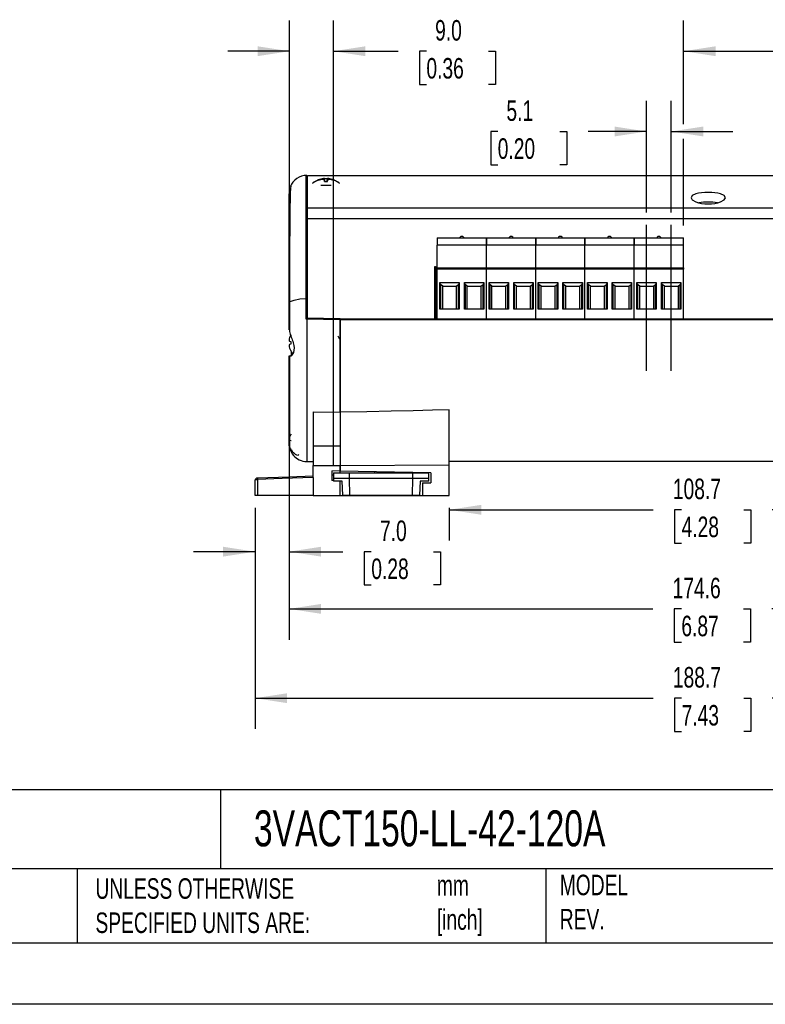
# Model space of a CAD drawing. Header units: millimetres. Extents: x 0 to 1397, y 0 to 1080.
# Tile 6 of 11: x 675 to 1060, y 0 to 507. Entities that reach past the tile are written whole.
import ezdxf

# ---------------------------------------------------------------- set-up
doc = ezdxf.new("R2010")
doc.units = ezdxf.units.MM
doc.header["$LTSCALE"] = 5
doc.linetypes.add('CENTERX2', pattern=[20.32, 12.7, -2.54, 2.54, -2.54])
doc.layers.add('CENTER', color=40, linetype='CENTERX2')
doc.layers.add('DIMENSIONS', color=140, linetype='Continuous', lineweight=25)
doc.layers.add('TEXT', color=140, linetype='Continuous', lineweight=25)
doc.styles.add('SLDTEXTSTYLE0', font='TXT', dxfattribs={"width": 0.7})
doc.dimstyles.new('SLDDIMSTYLE0', dxfattribs={"dimtxt": 10.790039, "dimasz": 16.51, "dimexe": 0, "dimexo": 0.0625, "dimgap": 2.69751, "dimtad": 0, "dimtih": 1, "dimtoh": 1, "dimdec": 1, "dimlfac": 0.4, "dimrnd": 1e-09, "dimzin": 12, "dimdsep": 46, "dimtxsty": 'SLDTEXTSTYLE0', "dimsah": 1, "dimcen": 0.09, "dimadec": 0, "dimazin": 3, "dimtfac": 1, "dimtdec": 1, "dimtofl": 0, "dimtmove": 0, "dimatfit": 3, "dimfxl": 0, "dimfrac": 2, "dimtolj": 1, "dimtzin": 12, "dimarcsym": 0})
doc.dimstyles.new('SLDDIMSTYLE2', dxfattribs={"dimtxt": 10.790039, "dimasz": 16.51, "dimexe": 0, "dimexo": 0.0625, "dimgap": 2.69751, "dimtad": 0, "dimtih": 1, "dimtoh": 1, "dimdec": 1, "dimlfac": 0.4, "dimrnd": 1e-09, "dimzin": 12, "dimdsep": 46, "dimtxsty": 'SLDTEXTSTYLE0', "dimsah": 1, "dimcen": 0.09, "dimadec": 0, "dimazin": 3, "dimtfac": 1, "dimtdec": 1, "dimtmove": 0, "dimatfit": 0, "dimfxl": 0, "dimfrac": 2, "dimtolj": 1, "dimtzin": 12, "dimarcsym": 0})
doc.dimstyles.new('SLDDIMSTYLE4', dxfattribs={"dimtxt": 10.790039, "dimasz": 16.51, "dimexe": 0, "dimexo": 0.0625, "dimgap": 2.69751, "dimtad": 0, "dimtih": 1, "dimtoh": 1, "dimdec": 1, "dimlfac": 0.4, "dimrnd": 1e-09, "dimzin": 4, "dimdsep": 46, "dimtxsty": 'SLDTEXTSTYLE0', "dimsah": 1, "dimcen": 0.09, "dimadec": 0, "dimazin": 1, "dimtfac": 1, "dimtdec": 1, "dimtmove": 0, "dimatfit": 0, "dimfxl": 0, "dimfrac": 2, "dimtolj": 1, "dimtzin": 12, "dimarcsym": 0})

# ---------------------------------------------------------------- blocks, each defined once
blk = doc.blocks.new('_D_9')
at = {"layer": 'DIMENSIONS'}
for p, q in [((814.41, 348.1), (814.41, 507.1)), ((836.97, 277.34), (836.97, 507.1)), ((814.41, 491.22), (782.66, 491.22)), ((836.97, 491.22), (870.31, 491.22)), ((884.93, 491.22), (881.31, 491.22)), ((881.31, 491.22), (881.31, 474.07)), ((916.99, 491.22), (920.62, 491.22)), ((920.62, 491.22), (920.62, 474.07)), ((881.31, 474.07), (884.93, 474.07)), ((920.62, 474.07), (916.99, 474.07))]:
    blk.add_line(p, q, dxfattribs=at)
for points in [[(814.41, 491.22), (797.9, 493.76), (797.9, 488.68)], [(836.97, 491.22), (853.48, 488.68), (853.48, 493.76)]]:
    blk.add_solid(points, dxfattribs=at)
at = {"layer": 'DIMENSIONS', "char_height": 10.583, "attachment_point": 1, "style": 'SLDTEXTSTYLE0'}
for s, insert in [('9.0', (889.42, 507.28)), ('0.36', (884.93, 487.72))]:
    blk.add_mtext(s, dxfattribs=dict(at, insert=insert))
blk = doc.blocks.new('_D_10')
at = {"layer": 'DIMENSIONS'}
for p, q in [((1017.47, 453.66), (1017.47, 507.1)), ((1250.69, 368.14), (1250.69, 507.1)), ((1017.47, 491.22), (1103.43, 491.22)), ((1118.05, 491.22), (1114.43, 491.22)), ((1114.43, 491.22), (1114.43, 474.07)), ((1150.11, 491.22), (1153.74, 491.22)), ((1153.74, 491.22), (1153.74, 474.07)), ((1250.69, 491.22), (1164.74, 491.22)), ((1114.43, 474.07), (1118.05, 474.07)), ((1153.74, 474.07), (1150.11, 474.07)), ((1017.47, 401.41), (1017.47, 446.04))]:
    blk.add_line(p, q, dxfattribs=at)
for points in [[(1017.47, 491.22), (1033.98, 488.68), (1033.98, 493.76)], [(1250.69, 491.22), (1234.18, 493.76), (1234.18, 488.68)]]:
    blk.add_solid(points, dxfattribs=at)
at = {"layer": 'DIMENSIONS', "char_height": 10.583, "attachment_point": 1, "style": 'SLDTEXTSTYLE0'}
for s, insert in [('93.3', (1118.05, 507.28)), ('3.67', (1118.05, 487.72))]:
    blk.add_mtext(s, dxfattribs=dict(at, insert=insert))
blk = doc.blocks.new('_D_12')
at = {"layer": 'DIMENSIONS'}
for p, q in [((896.67, 255.94), (896.67, 239)), ((896.67, 254.88), (1001.84, 254.88)), ((1016.46, 254.88), (1012.84, 254.88)), ((1012.84, 254.88), (1012.84, 237.73)), ((1048.53, 254.88), (1052.15, 254.88)), ((1052.15, 254.88), (1052.15, 237.73)), ((1168.32, 254.88), (1063.15, 254.88)), ((1168.32, 255.94), (1168.32, 239)), ((1012.84, 237.73), (1016.46, 237.73)), ((1052.15, 237.73), (1048.53, 237.73))]:
    blk.add_line(p, q, dxfattribs=at)
for points in [[(896.67, 254.88), (913.18, 252.34), (913.18, 257.42)], [(1168.32, 254.88), (1151.81, 257.42), (1151.81, 252.34)]]:
    blk.add_solid(points, dxfattribs=at)
at = {"layer": 'DIMENSIONS', "char_height": 10.583, "attachment_point": 1, "style": 'SLDTEXTSTYLE0'}
for s, insert in [('108.7', (1011.97, 270.94)), ('4.28', (1016.46, 251.37))]:
    blk.add_mtext(s, dxfattribs=dict(at, insert=insert))
blk = doc.blocks.new('_D_13')
at = {"layer": 'DIMENSIONS'}
for p, q in [((796.62, 255.94), (796.62, 141.91)), ((1268.36, 255.94), (1268.36, 141.91)), ((796.62, 157.78), (1001.84, 157.78)), ((1016.46, 157.78), (1012.84, 157.78)), ((1012.84, 157.78), (1012.84, 140.63)), ((1048.53, 157.78), (1052.15, 157.78)), ((1052.15, 157.78), (1052.15, 140.63)), ((1268.36, 157.78), (1063.15, 157.78)), ((1012.84, 140.63), (1016.46, 140.63)), ((1052.15, 140.63), (1048.53, 140.63))]:
    blk.add_line(p, q, dxfattribs=at)
for points in [[(796.62, 157.78), (813.13, 155.24), (813.13, 160.32)], [(1268.36, 157.78), (1251.85, 160.32), (1251.85, 155.24)]]:
    blk.add_solid(points, dxfattribs=at)
at = {"layer": 'DIMENSIONS', "char_height": 10.583, "attachment_point": 1, "style": 'SLDTEXTSTYLE0'}
for s, insert in [('188.7', (1011.97, 173.84)), ('7.43', (1016.46, 154.27))]:
    blk.add_mtext(s, dxfattribs=dict(at, insert=insert))
blk = doc.blocks.new('_D_14')
at = {"layer": 'DIMENSIONS'}
for p, q in [((814.14, 333.14), (814.13, 187.94)), ((1250.62, 333.12), (1250.61, 237.1)), ((1250.61, 229.48), (1250.61, 187.91)), ((814.13, 203.81), (1001.71, 203.8)), ((1016.34, 203.8), (1012.71, 203.8)), ((1012.71, 203.8), (1012.71, 186.65)), ((1048.4, 203.8), (1052.02, 203.8)), ((1052.02, 203.8), (1052.02, 186.65)), ((1250.61, 203.78), (1063.02, 203.8)), ((1012.71, 186.65), (1016.34, 186.65)), ((1052.02, 186.65), (1048.4, 186.65))]:
    blk.add_line(p, q, dxfattribs=at)
for points in [[(814.13, 203.81), (830.64, 201.27), (830.64, 206.35)], [(1250.61, 203.78), (1234.1, 206.32), (1234.1, 201.24)]]:
    blk.add_solid(points, dxfattribs=at)
at = {"layer": 'DIMENSIONS', "char_height": 10.583, "attachment_point": 1, "style": 'SLDTEXTSTYLE0'}
for s, insert in [('174.6', (1011.85, 219.86)), ('6.87', (1016.34, 200.29))]:
    blk.add_mtext(s, dxfattribs=dict(at, insert=insert))
blk = doc.blocks.new('_D_15')
at = {"layer": 'DIMENSIONS'}
for p, q in [((814.14, 333.14), (814.14, 217.41)), ((796.62, 255.94), (796.62, 217.41)), ((796.62, 233.29), (764.87, 233.29)), ((814.14, 233.29), (841.91, 233.29)), ((856.53, 233.29), (852.9, 233.29)), ((852.9, 233.29), (852.9, 216.14)), ((888.59, 233.29), (892.22, 233.29)), ((892.22, 233.29), (892.22, 216.14)), ((852.9, 216.14), (856.53, 216.14)), ((892.22, 216.14), (888.59, 216.14))]:
    blk.add_line(p, q, dxfattribs=at)
for points in [[(796.62, 233.29), (780.11, 235.83), (780.11, 230.75)], [(814.14, 233.29), (830.65, 230.75), (830.65, 235.83)]]:
    blk.add_solid(points, dxfattribs=at)
at = {"layer": 'DIMENSIONS', "char_height": 10.583, "attachment_point": 1, "style": 'SLDTEXTSTYLE0'}
for s, insert in [('7.0', (861.02, 249.35)), ('0.28', (856.53, 229.78))]:
    blk.add_mtext(s, dxfattribs=dict(at, insert=insert))
blk = doc.blocks.new('_D_18')
at = {"layer": 'DIMENSIONS'}
for p, q in [((998.42, 408.16), (998.42, 465.72)), ((1011.12, 408.16), (1011.12, 465.72)), ((921.68, 449.85), (918.06, 449.85)), ((918.06, 449.85), (918.06, 432.7)), ((953.74, 449.85), (957.37, 449.85)), ((957.37, 449.85), (957.37, 432.7)), ((998.42, 449.85), (968.37, 449.85)), ((1011.12, 449.85), (1042.87, 449.85)), ((918.06, 432.7), (921.68, 432.7)), ((957.37, 432.7), (953.74, 432.7))]:
    blk.add_line(p, q, dxfattribs=at)
for points in [[(998.42, 449.85), (981.91, 452.39), (981.91, 447.31)], [(1011.12, 449.85), (1027.63, 447.31), (1027.63, 452.39)]]:
    blk.add_solid(points, dxfattribs=at)
at = {"layer": 'DIMENSIONS', "char_height": 10.583, "attachment_point": 1, "style": 'SLDTEXTSTYLE0'}
for s, insert in [('5.1', (926.17, 465.9)), ('0.20', (921.68, 446.34))]:
    blk.add_mtext(s, dxfattribs=dict(at, insert=insert))

msp = doc.modelspace()

# ---------------------------------------------------------------- linework, layer by layer
for p, q in [((1241.42, 427.06), (823.57, 427.06)), ((823.57, 410.34), (823.57, 427.04)), ((826.54, 423.12), (826.46, 423.29)), ((829.24, 424.6), (829.14, 424.83)), ((830.57, 424.98), (830.56, 425.27)), ((831.88, 425.01), (831.81, 425.53)), ((832.64, 423.99), (832.36, 425.58)), ((832.48, 424), (832.36, 424.67)), ((833.19, 422.12), (833.19, 422.13)), ((833.75, 423.99), (834.03, 425.58)), ((833.91, 424), (834.03, 424.67)), ((834.51, 425.01), (834.58, 425.53)), ((835.82, 424.98), (835.83, 425.27)), ((837.15, 424.6), (837.25, 424.83)), ((839.93, 423.29), (839.85, 423.12)), ((814.15, 418.01), (814.15, 418.02)), ((823.55, 407.42), (823.57, 407.42)), ((1241.42, 410.34), (823.57, 410.34)), ((823.57, 404.78), (823.57, 410.34)), ((823.57, 402.48), (823.55, 402.48)), ((1241.42, 404.78), (823.57, 404.78)), ((890.47, 395.06), (915.87, 395.06)), ((890.47, 395.06), (890.47, 391.25)), ((915.87, 391.25), (890.47, 391.25)), ((890.47, 379.56), (890.47, 391.25)), ((915.87, 391.25), (915.87, 395.06)), ((915.87, 395.06), (941.27, 395.06)), ((915.87, 395.06), (915.87, 391.25)), ((915.87, 379.56), (915.87, 391.25)), ((941.27, 391.25), (915.87, 391.25)), ((915.87, 379.56), (915.87, 391.25)), ((941.27, 391.25), (941.27, 395.06)), ((941.27, 395.06), (966.67, 395.06)), ((941.27, 395.06), (941.27, 391.25)), ((941.27, 379.56), (941.27, 391.25)), ((966.67, 391.25), (941.27, 391.25)), ((941.27, 379.56), (941.27, 391.25)), ((966.67, 391.25), (966.67, 395.06)), ((966.67, 395.06), (992.07, 395.06)), ((966.67, 395.06), (966.67, 391.25)), ((966.67, 379.56), (966.67, 391.25)), ((992.07, 391.25), (966.67, 391.25)), ((966.67, 379.56), (966.67, 391.25)), ((992.07, 391.25), (992.07, 395.06)), ((992.07, 395.06), (1017.47, 395.06)), ((992.07, 395.06), (992.07, 391.25)), ((992.07, 379.56), (992.07, 391.25)), ((1017.47, 391.25), (992.07, 391.25)), ((992.07, 379.56), (992.07, 391.25)), ((1017.47, 391.25), (1017.47, 395.06)), ((1017.47, 379.56), (1017.47, 391.25)), ((823.55, 380.7), (823.57, 380.7)), ((889.7, 380.06), (889.04, 380.06)), ((889.04, 380.06), (889.04, 353.36)), ((889.7, 380.06), (889.7, 353.36)), ((889.7, 380.06), (890.15, 380.06)), ((890.15, 380.06), (890.15, 353.36)), ((890.47, 380.06), (890.15, 380.06)), ((890.47, 379.56), (890.47, 378.81)), ((890.47, 379.56), (915.87, 379.56)), ((890.47, 353.36), (890.47, 378.81)), ((915.87, 378.81), (890.47, 378.81)), ((915.87, 379.56), (915.87, 378.81)), ((915.87, 379.56), (941.27, 379.56)), ((915.87, 353.36), (915.87, 378.81)), ((915.87, 353.36), (915.87, 378.81)), ((941.27, 378.81), (915.87, 378.81)), ((941.27, 379.56), (941.27, 378.81)), ((941.27, 379.56), (966.67, 379.56)), ((941.27, 353.36), (941.27, 378.81)), ((941.27, 353.36), (941.27, 378.81)), ((966.67, 378.81), (941.27, 378.81)), ((966.67, 379.56), (966.67, 378.81)), ((966.67, 379.56), (992.07, 379.56)), ((966.67, 353.36), (966.67, 378.81)), ((966.67, 353.36), (966.67, 378.81)), ((992.07, 378.81), (966.67, 378.81)), ((992.07, 379.56), (992.07, 378.81)), ((992.07, 379.56), (1017.47, 379.56)), ((992.07, 353.36), (992.07, 378.81)), ((992.07, 353.36), (992.07, 378.81)), ((1017.47, 378.81), (992.07, 378.81)), ((1017.47, 353.36), (1017.47, 378.81)), ((891.82, 358.31), (891.82, 372.06)), ((891.82, 372.06), (901.82, 372.06)), ((893.32, 370.06), (892.15, 371.07)), ((892.15, 371.07), (892.15, 358.31)), ((900.32, 370.06), (901.49, 371.07)), ((901.49, 358.31), (901.49, 371.07)), ((901.82, 372.06), (901.82, 358.31)), ((904.52, 358.31), (904.52, 372.06)), ((904.52, 372.06), (914.52, 372.06)), ((906.02, 370.06), (904.85, 371.07)), ((904.85, 371.07), (904.85, 358.31)), ((913.02, 370.06), (914.19, 371.07)), ((914.19, 358.31), (914.19, 371.07)), ((914.52, 372.06), (914.52, 358.31)), ((917.22, 358.31), (917.22, 372.06)), ((917.22, 372.06), (927.22, 372.06)), ((918.72, 370.06), (917.55, 371.07)), ((917.55, 371.07), (917.55, 358.31)), ((925.72, 370.06), (926.89, 371.07)), ((926.89, 358.31), (926.89, 371.07)), ((927.22, 372.06), (927.22, 358.31)), ((929.92, 358.31), (929.92, 372.06)), ((929.92, 372.06), (939.92, 372.06)), ((931.42, 370.06), (930.25, 371.07)), ((930.25, 371.07), (930.25, 358.31)), ((938.42, 370.06), (939.59, 371.07)), ((939.59, 358.31), (939.59, 371.07)), ((939.92, 372.06), (939.92, 358.31)), ((942.62, 358.31), (942.62, 372.06)), ((942.62, 372.06), (952.62, 372.06)), ((944.12, 370.06), (942.95, 371.07)), ((942.95, 371.07), (942.95, 358.31)), ((951.12, 370.06), (952.29, 371.07)), ((952.29, 358.31), (952.29, 371.07)), ((952.62, 372.06), (952.62, 358.31)), ((955.32, 358.31), (955.32, 372.06)), ((955.32, 372.06), (965.32, 372.06)), ((956.82, 370.06), (955.65, 371.07)), ((955.65, 371.07), (955.65, 358.31)), ((963.82, 370.06), (964.99, 371.07)), ((964.99, 358.31), (964.99, 371.07)), ((965.32, 372.06), (965.32, 358.31)), ((968.02, 358.31), (968.02, 372.06)), ((968.02, 372.06), (978.02, 372.06)), ((969.52, 370.06), (968.35, 371.07)), ((968.35, 371.07), (968.35, 358.31)), ((976.52, 370.06), (977.69, 371.07)), ((977.69, 358.31), (977.69, 371.07)), ((978.02, 372.06), (978.02, 358.31)), ((980.72, 358.31), (980.72, 372.06)), ((980.72, 372.06), (990.72, 372.06)), ((982.22, 370.06), (981.05, 371.07)), ((981.05, 371.07), (981.05, 358.31)), ((989.22, 370.06), (990.39, 371.07)), ((990.39, 358.31), (990.39, 371.07)), ((990.72, 372.06), (990.72, 358.31)), ((993.42, 358.31), (993.42, 372.06)), ((993.42, 372.06), (1003.42, 372.06)), ((994.92, 370.06), (993.75, 371.07)), ((993.75, 371.07), (993.75, 358.31)), ((1001.92, 370.06), (1003.09, 371.07)), ((1003.09, 358.31), (1003.09, 371.07)), ((1003.42, 372.06), (1003.42, 358.31)), ((1006.12, 358.31), (1006.12, 372.06)), ((1006.12, 372.06), (1016.12, 372.06)), ((1007.62, 370.06), (1006.45, 371.07)), ((1006.45, 371.07), (1006.45, 358.31)), ((1014.62, 370.06), (1015.79, 371.07)), ((1015.79, 358.31), (1015.79, 371.07)), ((1016.12, 372.06), (1016.12, 358.31)), ((823.57, 353.75), (823.57, 367.37)), ((893.32, 370.06), (900.32, 370.06)), ((893.32, 358.31), (893.32, 370.06)), ((900.32, 370.06), (900.32, 358.31)), ((906.02, 370.06), (913.02, 370.06)), ((906.02, 358.31), (906.02, 370.06)), ((913.02, 370.06), (913.02, 358.31)), ((918.72, 370.06), (925.72, 370.06)), ((918.72, 358.31), (918.72, 370.06)), ((925.72, 370.06), (925.72, 358.31)), ((931.42, 370.06), (938.42, 370.06)), ((931.42, 358.31), (931.42, 370.06)), ((938.42, 370.06), (938.42, 358.31)), ((944.12, 370.06), (951.12, 370.06)), ((944.12, 358.31), (944.12, 370.06)), ((951.12, 370.06), (951.12, 358.31)), ((956.82, 370.06), (963.82, 370.06)), ((956.82, 358.31), (956.82, 370.06)), ((963.82, 370.06), (963.82, 358.31)), ((969.52, 370.06), (976.52, 370.06)), ((969.52, 358.31), (969.52, 370.06)), ((976.52, 370.06), (976.52, 358.31)), ((982.22, 370.06), (989.22, 370.06)), ((982.22, 358.31), (982.22, 370.06)), ((989.22, 370.06), (989.22, 358.31)), ((994.92, 370.06), (1001.92, 370.06)), ((994.92, 358.31), (994.92, 370.06)), ((1001.92, 370.06), (1001.92, 358.31)), ((1007.62, 370.06), (1014.62, 370.06)), ((1007.62, 358.31), (1007.62, 370.06)), ((1014.62, 370.06), (1014.62, 358.31)), ((901.82, 358.31), (891.82, 358.31)), ((914.52, 358.31), (904.52, 358.31)), ((927.22, 358.31), (917.22, 358.31)), ((939.92, 358.31), (929.92, 358.31)), ((952.62, 358.31), (942.62, 358.31)), ((965.32, 358.31), (955.32, 358.31)), ((978.02, 358.31), (968.02, 358.31)), ((990.72, 358.31), (980.72, 358.31)), ((1003.42, 358.31), (993.42, 358.31)), ((1016.12, 358.31), (1006.12, 358.31)), ((823.22, 353.12), (822.98, 353.19)), ((840.42, 352.82), (823.22, 353.12)), ((823.55, 353.75), (840.42, 353.45)), ((823.55, 353.75), (823.57, 353.75)), ((840.42, 352.74), (840.42, 353.36)), ((840.42, 353.36), (1224.57, 353.36)), ((840.42, 352.82), (840.42, 305.18)), ((1224.57, 352.74), (840.42, 352.74)), ((840.42, 352.73), (840.42, 352.74)), ((1224.57, 352.73), (840.42, 352.73)), ((840.42, 305.19), (840.42, 352.73)), ((814.88, 345.07), (814.98, 344.82)), ((814.41, 341.75), (815.04, 341.63)), ((815.04, 340.19), (814.41, 340.08)), ((814.44, 341.71), (815.07, 341.6)), ((815.04, 345), (815.04, 344.94)), ((815.04, 341.63), (815.04, 340.91)), ((815.04, 340.91), (815.04, 340.19)), ((840.78, 343.04), (840.18, 343.04)), ((815.04, 336.89), (815.04, 336.82)), ((814.15, 334.22), (815.39, 334.3)), ((814.15, 334.22), (814.54, 333.8)), ((826.65, 305.39), (840.42, 305.18)), ((826.65, 305.39), (826.65, 287.69)), ((840.42, 305.18), (840.42, 287.69)), ((896.67, 277.99), (896.67, 306.48)), ((814.57, 290.71), (815.2, 290.6)), ((814.23, 287.86), (814.14, 289.04)), ((840.42, 287.69), (826.65, 287.69)), ((826.65, 287.69), (826.65, 277.7)), ((840.42, 287.69), (840.42, 277.79)), ((823.11, 279.77), (826.65, 279.71)), ((823.22, 279.92), (823.22, 279.92)), ((896.67, 279.96), (1168.32, 279.96)), ((826.65, 277.7), (840.42, 277.79)), ((826.65, 271.55), (826.65, 277.7)), ((836.16, 274.96), (840.42, 275.17)), ((836.16, 274.95), (836.16, 269.95)), ((840.42, 277.79), (896.67, 277.99)), ((840.42, 275.17), (840.42, 277.79)), ((840.42, 277.79), (840.42, 274.78)), ((840.42, 273.86), (840.42, 274.78)), ((887.17, 273.96), (840.42, 274.78)), ((840.42, 273.86), (840.42, 274.78)), ((858.17, 274.47), (858.16, 273.86)), ((861.61, 274.41), (861.61, 273.86)), ((865.05, 273.86), (865.04, 274.35)), ((896.67, 262.29), (896.67, 277.99)), ((796.62, 270.04), (796.69, 270.19)), ((796.62, 262.29), (796.62, 270.04)), ((796.62, 266.35), (796.62, 269.54)), ((797.83, 271.29), (797.83, 271.25)), ((797.83, 270.54), (797.83, 262.29)), ((837.03, 272.66), (836.16, 272.67)), ((837.01, 269.95), (836.16, 269.95)), ((837.07, 273.86), (836.97, 270.99)), ((845.32, 270.99), (836.97, 270.99)), ((836.97, 270.99), (837.02, 269.59)), ((841.53, 269.59), (837.02, 269.59)), ((837.07, 273.86), (845.36, 273.86)), ((840.42, 262.29), (840.42, 269.59)), ((841.79, 262.37), (841.53, 269.59)), ((845.32, 270.99), (845.36, 273.86)), ((877.9, 270.99), (845.32, 270.99)), ((845.44, 262.37), (845.32, 270.99)), ((845.36, 273.86), (877.86, 273.86)), ((877.77, 262.37), (877.9, 270.99)), ((877.9, 270.99), (877.86, 273.86)), ((877.86, 273.86), (886.14, 273.86)), ((886.24, 270.99), (877.9, 270.99)), ((881.68, 269.59), (881.43, 262.37)), ((886.19, 269.59), (881.68, 269.59)), ((886.24, 270.99), (886.14, 273.86)), ((886.19, 269.59), (886.24, 270.99)), ((887.17, 273.96), (887.17, 268.79)), ((882.92, 268.71), (887.17, 268.79)), ((882.92, 268.71), (882.92, 262.29)), ((797.83, 262.29), (796.62, 262.29)), ((826.65, 262.29), (797.83, 262.29)), ((826.65, 262.29), (840.42, 262.29)), ((840.42, 262.29), (882.92, 262.29)), ((841.79, 262.37), (845.44, 262.37)), ((845.44, 262.37), (877.77, 262.37)), ((877.77, 262.37), (881.43, 262.37)), ((882.92, 262.29), (896.67, 262.29))]:
    msp.add_line(p, q)
at = {"color": 7, "linetype": 'Continuous'}
msp.add_line((1397.01, 0.01), (0.01, 0.01), dxfattribs=at)
at = {"flags": 128}
for points in [[(822.98, 425.03), (822.98, 426.81), (822.98, 427.11)], [(823.55, 426.6), (823.55, 426.33), (823.55, 425.48), (823.55, 424.04), (823.55, 422), (823.55, 419.35), (823.55, 415.99), (823.55, 412), (823.55, 408.55), (823.55, 404.81), (823.55, 400.59), (823.55, 395.83), (823.55, 390.5), (823.55, 385.44), (823.55, 379.97), (823.55, 374.11), (823.55, 367.58), (823.55, 360.78), (823.55, 353.75)], [(815.1, 421.98), (815.01, 421.78), (814.9, 420.54), (814.8, 418.32), (814.7, 415.04), (814.61, 410.61), (814.56, 407.17), (814.52, 403.14), (814.47, 398.5), (814.43, 393.15), (814.4, 389.11), (814.38, 384.62), (814.36, 379.68), (814.34, 375.63), (814.32, 371.3), (814.31, 366.7), (814.29, 361.79)], [(822.97, 419.26), (822.97, 421.1), (822.98, 422.68)], [(822.98, 422.68), (822.98, 423.97), (822.98, 425.03)], [(826.46, 423.29), (826.59, 423.52), (826.66, 423.57)], [(832.67, 424), (832.54, 424.73), (832.43, 425.4)], [(833.72, 424), (833.85, 424.73), (833.96, 425.4)], [(839.73, 423.57), (839.8, 423.52), (839.93, 423.29)], [(814.14, 347.62), (814.14, 352.12), (814.14, 356.64), (814.14, 361.13), (814.14, 365.59), (814.14, 369.99), (814.14, 374.31), (814.14, 378.53), (814.14, 382.62), (814.14, 387.86), (814.14, 392.79), (814.15, 397.39), (814.15, 401.6), (814.15, 405.4), (814.15, 408.74), (814.15, 412.13), (814.15, 414.78), (814.15, 416.66), (814.15, 417.76)], [(814.46, 420.28), (814.43, 419.16), (814.4, 417.09), (814.38, 414.13), (814.36, 410.27), (814.34, 405.52), (814.33, 399.91), (814.32, 395.06), (814.31, 389.62), (814.31, 383.6), (814.3, 376.9), (814.3, 373.28), (814.3, 369.53), (814.3, 365.62), (814.3, 361.57), (814.3, 357.49), (814.29, 353.4), (814.29, 349.38), (814.29, 346.78)], [(822.97, 386.26), (822.96, 387.53), (822.96, 388.9), (822.97, 390.37), (822.98, 392.67), (822.98, 394.09), (822.98, 395.03), (822.98, 395.54), (822.98, 397.31), (822.98, 401.07), (822.98, 404.22), (822.98, 406.85), (822.98, 411.36), (822.98, 413.12), (822.98, 413.38), (822.98, 413.65), (822.98, 413.91), (822.98, 414.16), (822.98, 414.41), (822.98, 414.42), (822.98, 414.47), (822.98, 414.63), (822.98, 415.22), (822.98, 415.5), (822.98, 415.81), (822.98, 416.15), (822.98, 416.53), (822.98, 416.94), (822.98, 417.37), (822.97, 419.26)], [(1039.07, 415.73), (1038.42, 416.8), (1036.55, 417.68), (1035.19, 418.02), (1033.67, 418.26), (1031.97, 418.41), (1030.21, 418.46), (1028.44, 418.41), (1026.74, 418.26), (1025.21, 418.02), (1023.85, 417.69), (1021.96, 416.81), (1021.32, 415.73)], [(1021.32, 415.73), (1021.96, 414.58), (1023.83, 413.53), (1025.21, 413.08), (1026.7, 412.77), (1028.42, 412.56), (1030.18, 412.49), (1031.94, 412.56), (1033.66, 412.77), (1035.16, 413.08), (1036.55, 413.52), (1038.42, 414.57), (1039.07, 415.73)], [(822.98, 383.3), (822.97, 384.81), (822.97, 386.26)], [(822.98, 369.22), (822.98, 370.92), (822.98, 372.94), (822.98, 375.25), (822.98, 377.81), (822.98, 378.52), (822.98, 379.23), (822.98, 379.93), (822.98, 380.62), (822.98, 381.3), (822.98, 381.97), (822.98, 382.12), (822.98, 382.39), (822.98, 383.3)], [(915.87, 379.56), (915.87, 379.55), (915.87, 379.51), (915.87, 379.44), (915.87, 379.34), (915.87, 379.23), (915.87, 379.1), (915.87, 378.96), (915.87, 378.81)], [(941.27, 379.56), (941.27, 379.55), (941.27, 379.51), (941.27, 379.44), (941.27, 379.34), (941.27, 379.23), (941.27, 379.1), (941.27, 378.96), (941.27, 378.81)], [(966.67, 379.56), (966.67, 379.55), (966.67, 379.51), (966.67, 379.44), (966.67, 379.34), (966.67, 379.23), (966.67, 379.1), (966.67, 378.96), (966.67, 378.81)], [(992.07, 379.56), (992.07, 379.55), (992.07, 379.51), (992.07, 379.44), (992.07, 379.34), (992.07, 379.23), (992.07, 379.1), (992.07, 378.96), (992.07, 378.81)], [(1017.47, 379.56), (1017.47, 379.55), (1017.47, 379.51), (1017.47, 379.44), (1017.47, 379.34), (1017.47, 379.23), (1017.47, 379.1), (1017.47, 378.96), (1017.47, 378.81)], [(891.82, 371.7), (891.93, 371.34), (892.15, 371.07)], [(901.49, 371.07), (901.75, 371.41), (901.82, 371.7)], [(904.52, 371.7), (904.63, 371.34), (904.85, 371.07)], [(914.19, 371.07), (914.45, 371.41), (914.52, 371.7)], [(917.22, 371.7), (917.33, 371.34), (917.55, 371.07)], [(926.89, 371.07), (927.15, 371.41), (927.22, 371.7)], [(929.92, 371.7), (930.03, 371.34), (930.25, 371.07)], [(939.59, 371.07), (939.85, 371.41), (939.92, 371.7)], [(942.62, 371.7), (942.73, 371.34), (942.95, 371.07)], [(952.29, 371.07), (952.55, 371.41), (952.62, 371.7)], [(955.32, 371.7), (955.43, 371.34), (955.65, 371.07)], [(964.99, 371.07), (965.25, 371.41), (965.32, 371.7)], [(968.02, 371.7), (968.13, 371.34), (968.35, 371.07)], [(977.69, 371.07), (977.95, 371.41), (978.02, 371.7)], [(980.72, 371.7), (980.83, 371.34), (981.05, 371.07)], [(990.39, 371.07), (990.65, 371.41), (990.72, 371.7)], [(993.42, 371.7), (993.53, 371.34), (993.75, 371.07)], [(1003.09, 371.07), (1003.35, 371.41), (1003.42, 371.7)], [(1006.12, 371.7), (1006.23, 371.34), (1006.45, 371.07)], [(1015.79, 371.07), (1016.05, 371.41), (1016.12, 371.7)], [(822.98, 363.71), (822.98, 365.88), (822.98, 369.22)], [(814.29, 361.79), (814.29, 357.9), (814.29, 353.88), (814.29, 349.75), (814.29, 346.79)], [(814.44, 361.78), (814.79, 362.23), (816.75, 363), (819.71, 363.52), (822.98, 363.71)], [(822.98, 353.19), (822.98, 358.51), (822.98, 363.71)], [(823.22, 353.12), (823.22, 346.2), (823.22, 339.34), (823.22, 332.62), (823.22, 326.08), (823.22, 319.78), (823.22, 313.78), (823.22, 308.14), (823.22, 302.89), (823.22, 298.09), (823.22, 293.78), (823.22, 289.99), (823.22, 286.76), (823.22, 283.38), (823.22, 281.08), (823.22, 279.92), (823.22, 279.92)], [(840.42, 353.45), (840.42, 353.41), (840.42, 353.27), (840.42, 353.06), (840.42, 352.82)], [(816.32, 340.99), (816.62, 339.58), (816.73, 338.31), (816.65, 337.12), (816.38, 336.01), (815.47, 334.4), (814.54, 333.8)], [(840.25, 342.93), (839.81, 343.66), (839.37, 344.4)], [(815.39, 334.3), (815.39, 335.36), (815.39, 336.45)], [(840.42, 337.78), (840.47, 337.56), (840.61, 337.36)], [(814.15, 305.75), (814.16, 307.43), (814.16, 309.1), (814.16, 310.76), (814.16, 312.38), (814.16, 313.95), (814.16, 315.46), (814.16, 316.88), (814.16, 322.19), (814.15, 327.96), (814.15, 334.22)], [(814.3, 333.97), (814.3, 333.78), (814.3, 330.15), (814.31, 323.38), (814.32, 317.32), (814.32, 311.86), (814.33, 306.96), (814.35, 301.32), (814.37, 296.57), (814.39, 292.7), (814.42, 289.73), (814.45, 287.68), (814.49, 286.59)], [(814.15, 299.05), (814.15, 302.21), (814.15, 305.75)], [(896.67, 306.48), (888.04, 306.22), (878.1, 305.96), (866.85, 305.7), (854.29, 305.45), (840.42, 305.19)], [(814.14, 289.04), (814.14, 290.02), (814.15, 292.04), (814.15, 295.07), (814.15, 299.05)], [(814.87, 286.53), (814.96, 285.36), (814.99, 285.29)], [(796.69, 270.19), (796.7, 270.21), (796.73, 270.24), (796.74, 270.25), (796.74, 270.25), (796.74, 270.25), (796.74, 270.25), (796.75, 270.26), (796.83, 270.32), (797.17, 270.45), (797.45, 270.51), (797.83, 270.54)], [(797.83, 271.29), (813.97, 271.86), (826.65, 272.3)], [(826.65, 271.55), (810.51, 270.98), (797.83, 270.54)], [(826.65, 271.55), (826.65, 266.36), (826.65, 262.29)]]:
    msp.add_lwpolyline(points, dxfattribs=at)
for centre, radius, start, end in [((823.39, 418), 9.24, 90.5838, 158.6586), ((822.92, 426.6), 0.628, 0.0415, 87.0199), ((833.16, 414.01), 11.44, 110.9383, 125.7987), ((833.19, 414.24), 11.39, 95.7617, 125.0203), ((829.25, 424.68), 0.184, 127.7352, 175.4396), ((829.25, 424.71), 0.184, 184.5604, 232.2648), ((833.19, 414.24), 11.34, 103.4385, 110.9586), ((833.16, 413.39), 11.87, 102.6553, 109.7991), ((833.12, 457.69), 35.55, 265.7287, 270.1155), ((833.2, 415.8), 9.83, 98.1556, 105.5948), ((831.76, 415.16), 9.9, 89.7487, 96.9912), ((832.24, 423.74), 1.85, 86.2525, 103.4442), ((829.89, 421.71), 3.86, 50.1769, 60.1347), ((831.61, 425.16), 0.852, 16.0613, 29.3819), ((867.54, 428.34), 35.38, 185.9468, 187.0404), ((833.19, 401.64), 23.77, 88.1651, 91.8349), ((833.19, 447.63), 23.64, 268.1616, 270.0061), ((833.2, 447.63), 23.64, 269.9939, 271.8384), ((833.27, 457.69), 35.55, 269.8845, 274.2713), ((834.77, 425.16), 0.852, 150.6181, 163.9387), ((798.85, 428.34), 35.38, 352.9596, 354.0532), ((834.15, 423.74), 1.85, 76.5558, 93.7475), ((836.5, 421.71), 3.86, 119.8653, 129.8231), ((833.19, 414.24), 11.39, 54.9797, 84.2383), ((833.19, 415.8), 9.83, 74.4052, 81.8444), ((834.63, 415.16), 9.9, 83.0088, 90.2513), ((833.19, 414.24), 11.34, 69.0414, 76.5615), ((833.23, 413.39), 11.87, 70.2009, 77.3447), ((837.14, 424.68), 0.184, 4.5604, 52.2648), ((837.14, 424.71), 0.184, 307.7352, 355.4396), ((833.23, 414.01), 11.44, 54.2013, 69.0617), ((1030.19, 386.59), 26.91, 79.5921, 100.4078), ((903.17, 394.56), 1.25, 112.6463, 156.4218), ((903.17, 394.56), 1.25, 23.5782, 112.6463), ((928.57, 394.56), 1.25, 112.6463, 156.4218), ((928.57, 394.56), 1.25, 23.5782, 112.6463), ((953.97, 394.56), 1.25, 112.6463, 156.4218), ((953.97, 394.56), 1.25, 23.5782, 112.6463), ((979.37, 394.56), 1.25, 112.6463, 156.4218), ((979.37, 394.56), 1.25, 23.5782, 112.6463), ((1004.77, 394.56), 1.25, 112.6463, 156.4218), ((1004.77, 394.56), 1.25, 23.5782, 112.6463), ((829.19, 347.42), 8.47, 131.6949, 137.1383), ((943.28, 388.3), 135.49, 197.843, 200.4367), ((820.56, 341.65), 6.46, 162.1228, 173.8795), ((815.93, 342.81), 1.85, 194.9539, 215.1432), ((815.93, 339.01), 1.85, 144.8568, 165.0461), ((821.69, 340.93), 7.76, 148.9328, 159.6773), ((820.56, 340.18), 6.46, 186.1205, 197.8772), ((821.69, 340.89), 7.76, 200.3227, 211.0672), ((821.6, 340.91), 7.72, 211.9665, 224.1833), ((821.85, 289.89), 7.76, 148.9328, 159.6773), ((821.64, 288.67), 7.46, 182.6482, 208.5881), ((823.04, 288.76), 8.82, 192.4224, 222.2828), ((821.75, 289.87), 7.72, 211.9665, 243.1323), ((823.32, 288.78), 9.01, 219.2344, 269.3192), ((818.52, 283.5), 0.583, 282.9609, 0), ((797.99, 269.92), 1.34, 97.1269, 168.6115), ((797.99, 269.93), 1.34, 97.124, 168.5415), ((807.02, 270.96), 9.19, 178.2044, 182.62)]:
    msp.add_arc(centre, radius, start, end)
at = {"layer": 'CENTER', "ltscale": 2.5}
for p, q in [((998.42, 326.56), (998.42, 401.81)), ((1011.12, 326.56), (1011.12, 401.81))]:
    msp.add_line(p, q, dxfattribs=at)
at = {"layer": 'TEXT'}
for p, q in [((1365.25, 110.63), (31.75, 110.63)), ((778.79, 110.63), (778.79, 69.85)), ((1365.25, 69.85), (31.75, 69.85)), ((704.99, 69.85), (704.99, 31.75)), ((946.5, 69.85), (946.5, 31.75)), ((31.75, 31.75), (1365.25, 31.75))]:
    msp.add_line(p, q, dxfattribs=at)

# ---------------------------------------------------------------- texts
at = {"layer": 'TEXT', "linetype": 'CENTERX2', "lineweight": 18, "attachment_point": 1, "style": 'SLDTEXTSTYLE0'}
for s, insert, char_height in [('3VACT150-LL-42-120A', (796.04, 99.96), 18.5208), ('MODEL ^JREV.', (953.67, 66.82), 10.5833), ('UNLESS OTHERWISE ^JSPECIFIED UNITS ARE:', (714.35, 64.98), 10.5833), ('mm^J[inch]', (890.32, 66.63), 10.583)]:
    msp.add_mtext(s, dxfattribs=dict(at, insert=insert, char_height=char_height))

# ---------------------------------------------------------------- dimensions: what is measured, and where the dimension line sits
at = {"layer": 'DIMENSIONS'}
for base, p1, p2, dimstyle, picture, middle in [((814.41, 491.22), (836.97, 270.99), (814.41, 341.75), 'SLDDIMSTYLE4', '_D_9', (900.96, 491.22)), ((1250.69, 491.22), (1017.47, 395.06), (1250.69, 361.79), 'SLDDIMSTYLE0', '_D_10', (1134.08, 491.22)), ((814.14, 233.29), (796.62, 262.29), (814.14, 339.49), 'SLDDIMSTYLE4', '_D_15', (872.56, 233.29)), ((1168.32, 254.88), (896.67, 262.29), (1168.32, 262.29), 'SLDDIMSTYLE0', '_D_12', (1032.49, 254.88))]:
    dim = msp.add_linear_dim(base=base, p1=p1, p2=p2, dimstyle=dimstyle, dxfattribs=at)
    dim.commit()
    dim.dimension.update_dxf_attribs({"geometry": picture, "text_midpoint": middle, "dimtype": 160})
for base, p1, p2, angle, dimstyle, picture, middle in [((998.42, 449.85), (1011.12, 401.81), (998.42, 401.81), 360, 'SLDDIMSTYLE2', '_D_18', (937.71, 449.85)), ((1250.61, 203.78), (814.14, 339.49), (1250.62, 339.47), 359.9963, 'SLDDIMSTYLE0', '_D_14', (1032.37, 203.8)), ((1268.36, 157.78), (796.62, 262.29), (1268.36, 262.29), 0, 'SLDDIMSTYLE0', '_D_13', (1032.49, 157.78))]:
    dim = msp.add_linear_dim(base=base, p1=p1, p2=p2, angle=angle, dimstyle=dimstyle, dxfattribs=at)
    dim.commit()
    dim.dimension.update_dxf_attribs({"geometry": picture, "text_midpoint": middle, "dimtype": 160})

doc.saveas('drawing.dxf')
